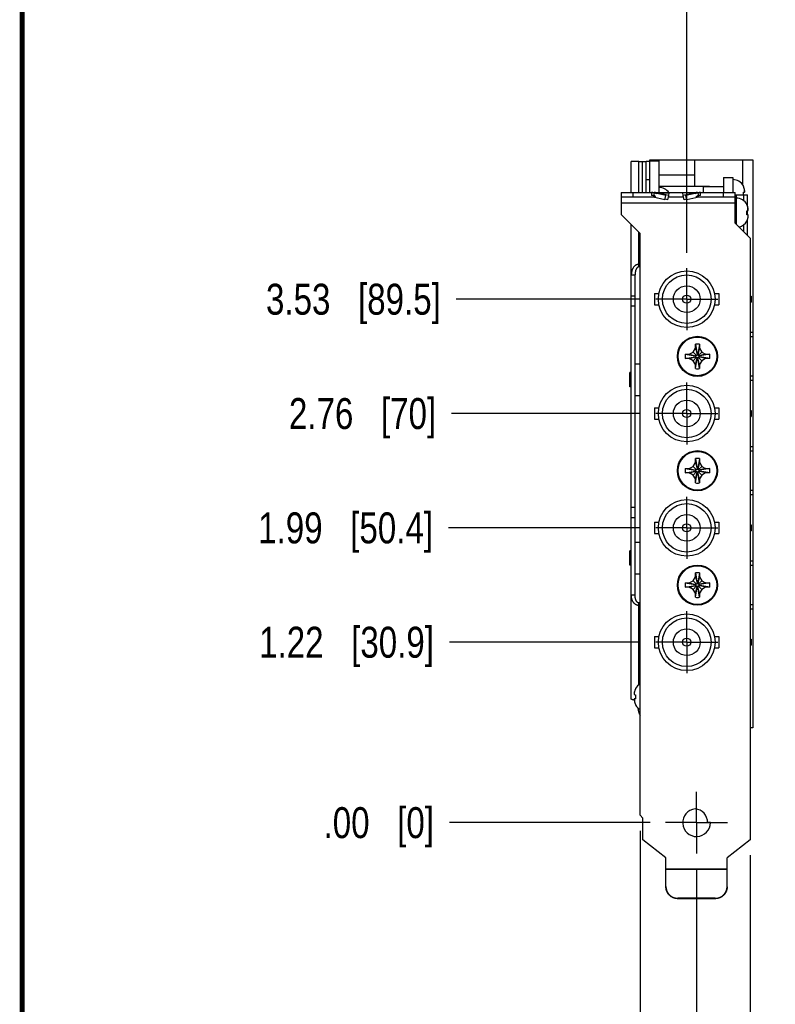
# Model space of a CAD drawing. Header units: inches. Extents: x 0.2 to 16.8, y 0.2 to 10.8.
# Tile 2 of 14: x 0.2 to 3.3, y 3.1 to 7.1. Entities that reach past the tile are written whole.
import ezdxf

# ---------------------------------------------------------------- set-up
doc = ezdxf.new("R2010")
doc.units = ezdxf.units.IN
doc.header["$LTSCALE"] = 0.935
doc.header["$MEASUREMENT"] = 0
doc.linetypes.add('CENTER', pattern=[0.6, 0.375, -0.075, 0.075, -0.075])
doc.layers.get('0').update_dxf_attribs({"linetype": 'CONTINUOUS'})
doc.layers.add('02___PRT_ALL_AXES', color=7, linetype='CONTINUOUS')
doc.layers.add('DIMENSIONS', color=7, linetype='CONTINUOUS')
doc.styles.get("Standard").update_dxf_attribs({"font": 'txt', "width": 0.8})
doc.dimstyles.new('DIMSTYLE_3', dxfattribs={"dimtxt": 0.125, "dimasz": 0.18, "dimexe": 0.18, "dimexo": 0.0625, "dimgap": 0.09, "dimtad": 0, "dimtih": 1, "dimtoh": 1, "dimlfac": 1.666667, "dimzin": 4, "dimdsep": 46, "dimtxsty": 'STANDARD', "dimblk": '_FILLED', "dimblk1": '_FILLED', "dimblk2": '_FILLED', "dimcen": 0.09, "dimadec": 0, "dimazin": 0, "dimtp": 0.01, "dimtm": 0.01, "dimtfac": 1, "dimtofl": 0, "dimtmove": 0, "dimatfit": 3, "dimldrblk": '_FILLED', "dimfxl": 1, "dimtolj": 1, "dimtzin": 4, "dimarcsym": 0})

# ---------------------------------------------------------------- blocks, each defined once
blk = doc.blocks.new('*D7')
at = {"layer": 'DIMENSIONS', "color": 2, "linetype": 'CONTINUOUS'}
blk.add_line((2.7466, 4.5736), (1.9758, 4.5736), dxfattribs=at)
at = {"layer": 'DIMENSIONS', "color": 2, "linetype": 'CONTINUOUS', "insert": (1.9133, 4.6361), "char_height": 0.125, "width": 1.125, "attachment_point": 3, "line_spacing_factor": 0.9}
blk.add_mtext('1.22{\\Ftxt.shx;\\W1.000000;\\H0.125000; }[30.9]', dxfattribs=at)
blk = doc.blocks.new('_FILLED')
at = {"color": 0, "linetype": 'BYBLOCK'}
blk.add_solid([(0, 0), (-1, 0.174), (-1, -0.174)], dxfattribs=at)
blk = doc.blocks.new('*D8')
at = {"layer": 'DIMENSIONS', "color": 2, "linetype": 'CONTINUOUS'}
blk.add_line((2.7466, 5.0356), (1.972, 5.0356), dxfattribs=at)
at = {"layer": 'DIMENSIONS', "color": 2, "linetype": 'CONTINUOUS', "insert": (1.9095, 5.0981), "char_height": 0.125, "width": 1.125, "attachment_point": 3, "line_spacing_factor": 0.9}
blk.add_mtext('1.99{\\Ftxt.shx;\\W1.000000;\\H0.125000; }[50.4]', dxfattribs=at)
blk = doc.blocks.new('*D9')
at = {"layer": 'DIMENSIONS', "color": 2, "linetype": 'CONTINUOUS'}
blk.add_line((2.7466, 5.4976), (1.9846, 5.4976), dxfattribs=at)
at = {"layer": 'DIMENSIONS', "color": 2, "linetype": 'CONTINUOUS', "insert": (1.9221, 5.5601), "char_height": 0.125, "width": 0.925, "attachment_point": 3, "line_spacing_factor": 0.9}
blk.add_mtext('2.76{\\Ftxt.shx;\\W1.000000;\\H0.125000; }[70]', dxfattribs=at)
blk = doc.blocks.new('*D10')
at = {"layer": 'DIMENSIONS', "color": 2, "linetype": 'CONTINUOUS'}
blk.add_line((2.7466, 5.9596), (2.0035, 5.9596), dxfattribs=at)
at = {"layer": 'DIMENSIONS', "color": 2, "linetype": 'CONTINUOUS', "insert": (1.941, 6.0221), "char_height": 0.125, "width": 1.125, "attachment_point": 3, "line_spacing_factor": 0.9}
blk.add_mtext('3.53{\\Ftxt.shx;\\W1.000000;\\H0.125000; }[89.5]', dxfattribs=at)
blk = doc.blocks.new('*D11')
at = {"layer": 'DIMENSIONS', "color": 2, "linetype": 'CONTINUOUS'}
blk.add_line((2.7862, 3.8446), (1.9758, 3.8446), dxfattribs=at)
at = {"layer": 'DIMENSIONS', "color": 2, "linetype": 'CONTINUOUS', "insert": (1.9133, 3.9071), "char_height": 0.125, "width": 0.725, "attachment_point": 3, "line_spacing_factor": 0.9}
blk.add_mtext('.00{\\Ftxt.shx;\\W1.000000;\\H0.125000; }[0]', dxfattribs=at)
blk = doc.blocks.new('*D12')
at = {"layer": 'DIMENSIONS', "color": 2, "linetype": 'CONTINUOUS'}
blk.add_line((3.1904, 3.7126), (3.1904, 2.8475), dxfattribs=at)
at = {"layer": 'DIMENSIONS', "color": 2, "linetype": 'CONTINUOUS', "insert": (3.1279, 2.785), "char_height": 0.125, "width": 0.925, "attachment_point": 3, "rotation": 90, "line_spacing_factor": 0.9}
blk.add_mtext('.36{\\Ftxt.shx;\\W1.000000;\\H0.125000; }[9.2]', dxfattribs=at)
blk = doc.blocks.new('*D13')
at = {"layer": 'DIMENSIONS', "color": 2, "linetype": 'CONTINUOUS'}
blk.add_line((2.9738, 3.6571), (2.9738, 2.8475), dxfattribs=at)
at = {"layer": 'DIMENSIONS', "color": 2, "linetype": 'CONTINUOUS', "insert": (2.9113, 2.785), "char_height": 0.125, "width": 0.725, "attachment_point": 3, "rotation": 90, "line_spacing_factor": 0.9}
blk.add_mtext('.00{\\Ftxt.shx;\\W1.000000;\\H0.125000; }[0]', dxfattribs=at)
blk = doc.blocks.new('*D14')
at = {"layer": 'DIMENSIONS', "color": 2, "linetype": 'CONTINUOUS'}
blk.add_line((2.7458, 3.8121), (2.7458, 2.8475), dxfattribs=at)
at = {"layer": 'DIMENSIONS', "color": 2, "linetype": 'CONTINUOUS', "insert": (2.6833, 2.785), "char_height": 0.125, "width": 1.025, "attachment_point": 3, "rotation": 90, "line_spacing_factor": 0.9}
blk.add_mtext('-.38{\\Ftxt.shx;\\W1.000000;\\H0.125000; }[9.7]', dxfattribs=at)
blk = doc.blocks.new('*D15')
at = {"layer": 'DIMENSIONS', "color": 2, "linetype": 'CONTINUOUS'}
blk.add_line((2.9342, 6.1472), (2.9342, 7.2099), dxfattribs=at)
at = {"layer": 'DIMENSIONS', "color": 2, "linetype": 'CONTINUOUS', "insert": (2.8717, 7.2724), "char_height": 0.125, "width": 1.225, "attachment_point": 1, "rotation": 90, "line_spacing_factor": 0.9}
blk.add_mtext('4X .07{\\Ftxt.shx;\\W1.000000;\\H0.125000; }[1.7]', dxfattribs=at)

msp = doc.modelspace()

# ---------------------------------------------------------------- linework, layer by layer
at = {"color": 7, "linetype": 'CONTINUOUS'}
for p, q in [((2.71037, 6.39042), (2.71037, 6.51642)), ((2.71037, 6.51642), (2.71166, 6.51642)), ((2.72536, 6.51642), (2.71045, 6.5164)), ((2.74037, 6.51642), (2.72536, 6.51642)), ((2.74037, 6.51642), (2.75537, 6.51642)), ((2.75537, 6.51642), (2.77031, 6.51644)), ((2.77037, 6.39042), (2.77037, 6.51642)), ((2.78537, 6.51642), (2.77037, 6.51642)), ((2.78537, 6.39042), (2.78537, 6.52242)), ((2.78537, 6.52242), (3.20177, 6.52242)), ((2.78537, 6.51882), (2.82257, 6.51882)), ((2.82257, 6.39042), (2.82257, 6.52242)), ((2.96597, 6.52242), (2.96597, 6.41442)), ((3.15977, 6.52242), (3.15977, 6.42226)), ((3.20177, 6.52242), (3.20177, 5.82702)), ((3.08237, 6.45162), (3.08237, 6.39042)), ((3.08237, 6.45162), (3.12017, 6.45162)), ((3.12017, 6.45162), (3.12017, 6.39042)), ((3.02657, 6.41442), (2.82257, 6.41442)), ((3.00206, 6.39042), (3.00206, 6.41335)), ((3.08237, 6.41335), (3.00206, 6.41335)), ((3.02657, 6.41442), (3.02657, 6.41335)), ((3.16287, 6.41617), (3.16287, 6.41719)), ((2.66897, 6.39042), (2.66897, 6.30162)), ((2.66897, 6.39042), (3.13037, 6.39042)), ((2.80321, 6.37242), (2.66897, 6.37242)), ((2.79181, 6.39042), (2.79181, 6.37815)), ((2.7987, 6.37242), (2.79854, 6.3717)), ((2.84636, 6.3607), (2.79854, 6.3717)), ((2.80257, 6.38909), (2.79989, 6.37754)), ((2.80321, 6.37716), (2.79989, 6.37754)), ((2.85039, 6.37809), (2.80257, 6.38909)), ((2.80321, 6.39042), (2.80321, 6.38915)), ((2.80321, 6.37716), (2.80321, 6.37242)), ((2.81397, 6.38909), (2.8134, 6.38662)), ((2.8504, 6.37811), (2.8134, 6.38662)), ((2.86179, 6.37809), (2.81397, 6.38909)), ((2.84636, 6.3607), (2.85039, 6.37809)), ((2.85039, 6.37809), (2.8504, 6.37811)), ((2.85776, 6.3607), (2.86179, 6.37809)), ((2.92085, 6.37242), (2.86048, 6.37242)), ((2.86179, 6.37809), (2.86305, 6.38909)), ((2.91954, 6.37809), (2.91828, 6.38909)), ((2.96736, 6.38909), (2.91954, 6.37809)), ((2.92357, 6.3607), (2.91954, 6.37809)), ((2.97876, 6.38909), (2.93094, 6.37809)), ((2.96793, 6.38662), (2.93094, 6.37811)), ((2.93094, 6.37809), (2.93094, 6.37811)), ((2.93497, 6.3607), (2.93094, 6.37809)), ((2.9828, 6.3717), (2.93497, 6.3607)), ((2.96736, 6.38909), (2.96793, 6.38662)), ((2.97812, 6.39042), (2.97812, 6.38915)), ((2.98144, 6.37754), (2.97812, 6.37716)), ((2.97812, 6.37716), (2.97812, 6.37242)), ((3.13037, 6.37242), (2.97812, 6.37242)), ((2.97876, 6.38909), (2.98144, 6.37754)), ((2.98263, 6.37242), (2.9828, 6.3717)), ((2.98952, 6.37815), (2.98952, 6.39042)), ((3.13037, 6.26622), (3.13037, 6.39042)), ((3.13037, 6.38142), (3.18017, 6.38142)), ((3.13457, 6.26202), (3.13457, 6.38142)), ((3.16287, 6.392), (3.16802, 6.39265)), ((3.16287, 6.38382), (3.16287, 6.392)), ((3.16287, 6.38142), (3.16287, 6.38382)), ((3.18017, 6.33418), (3.18017, 6.38142)), ((2.85776, 6.3607), (2.84693, 6.36319)), ((2.9344, 6.36319), (2.92357, 6.3607)), ((3.17727, 6.34117), (3.17727, 6.34219)), ((2.74577, 6.22482), (2.66897, 6.30162)), ((3.17727, 6.317), (3.18242, 6.31765)), ((3.17727, 6.30882), (3.17727, 6.317)), ((3.17727, 6.30064), (3.17727, 6.30882)), ((3.18242, 6.29999), (3.17727, 6.30064)), ((3.18017, 6.30027), (3.18017, 6.31736)), ((2.71037, 4.34442), (2.71037, 6.26022)), ((3.13037, 6.26622), (3.19037, 6.20622)), ((3.17727, 6.27545), (3.17727, 6.27646)), ((3.18017, 6.21642), (3.18017, 6.28345)), ((2.74577, 3.87462), (2.74577, 6.22482)), ((3.19037, 6.20622), (3.19037, 3.77508)), ((2.74577, 6.10045), (2.74037, 6.10045)), ((2.74577, 6.08984), (2.74037, 6.08984)), ((2.71037, 6.05802), (2.72537, 6.05802)), ((2.72537, 4.76442), (2.72537, 6.05802)), ((2.80397, 5.98242), (2.80397, 5.93682)), ((2.80397, 5.98242), (2.82186, 5.98242)), ((3.04647, 5.98242), (3.06437, 5.98242)), ((3.06437, 5.98242), (3.06437, 5.93682)), ((3.19037, 5.97132), (3.19397, 5.97132)), ((3.19397, 5.97132), (3.19397, 5.94792)), ((2.80397, 5.93682), (2.82186, 5.93682)), ((3.04647, 5.93682), (3.06437, 5.93682)), ((3.19037, 5.94792), (3.19397, 5.94792)), ((3.19037, 5.82702), (3.20237, 5.82702)), ((3.20237, 5.80782), (3.20237, 5.82702)), ((2.96897, 5.77771), (2.969, 5.77824)), ((2.96897, 5.76162), (2.96897, 5.77771)), ((2.969, 5.77824), (2.97582, 5.73776)), ((2.98574, 5.77824), (2.97891, 5.73776)), ((2.98574, 5.77824), (2.98577, 5.77771)), ((2.98577, 5.77771), (2.98577, 5.76162)), ((3.20237, 5.80782), (3.19037, 5.80782)), ((3.20177, 5.80782), (3.20177, 5.65002)), ((2.92774, 5.73699), (2.92828, 5.73702)), ((2.92774, 5.73699), (2.96822, 5.73016)), ((2.92828, 5.73702), (2.94437, 5.73702)), ((2.94437, 5.73702), (2.95996, 5.74602)), ((2.94437, 5.73702), (2.97131, 5.73016)), ((2.95996, 5.74602), (2.96897, 5.76162)), ((2.95996, 5.74602), (2.97417, 5.73182)), ((2.96822, 5.73016), (2.96822, 5.72708)), ((2.97131, 5.73016), (2.96822, 5.73016)), ((2.96897, 5.76162), (2.97582, 5.73468)), ((2.97417, 5.73182), (2.97131, 5.73016)), ((2.97582, 5.73468), (2.97417, 5.73182)), ((2.97582, 5.73776), (2.97582, 5.73468)), ((2.97891, 5.73776), (2.97582, 5.73776)), ((2.98577, 5.76162), (2.97891, 5.73468)), ((2.97891, 5.73468), (2.97891, 5.73776)), ((2.98056, 5.73182), (2.97891, 5.73468)), ((2.99477, 5.74602), (2.98056, 5.73182)), ((2.98343, 5.73016), (2.98056, 5.73182)), ((3.01037, 5.73702), (2.98343, 5.73016)), ((2.98651, 5.73016), (2.98343, 5.73016)), ((2.98577, 5.76162), (2.99477, 5.74602)), ((3.02699, 5.73699), (2.98651, 5.73016)), ((2.98651, 5.72708), (2.98651, 5.73016)), ((2.99477, 5.74602), (3.01037, 5.73702)), ((3.01037, 5.73702), (3.02645, 5.73702)), ((3.02645, 5.73702), (3.02699, 5.73699)), ((2.72537, 5.69802), (2.74577, 5.69802)), ((2.92774, 5.72025), (2.96822, 5.72708)), ((2.92828, 5.72022), (2.92774, 5.72025)), ((2.94437, 5.72022), (2.92828, 5.72022)), ((2.94437, 5.72022), (2.97131, 5.72708)), ((2.95996, 5.71121), (2.94437, 5.72022)), ((2.95996, 5.71121), (2.97417, 5.72542)), ((2.96897, 5.69562), (2.95996, 5.71121)), ((2.96822, 5.72708), (2.97131, 5.72708)), ((2.96897, 5.69562), (2.97582, 5.72256)), ((2.96897, 5.67953), (2.96897, 5.69562)), ((2.969, 5.67899), (2.97582, 5.71947)), ((2.97131, 5.72708), (2.97417, 5.72542)), ((2.97417, 5.72542), (2.97582, 5.72256)), ((2.97582, 5.72256), (2.97582, 5.71947)), ((2.97582, 5.71947), (2.97891, 5.71947)), ((2.97891, 5.72256), (2.98056, 5.72542)), ((2.97891, 5.71947), (2.97891, 5.72256)), ((2.98577, 5.69562), (2.97891, 5.72256)), ((2.98574, 5.67899), (2.97891, 5.71947)), ((2.98056, 5.72542), (2.98343, 5.72708)), ((2.99477, 5.71121), (2.98056, 5.72542)), ((2.98343, 5.72708), (2.98651, 5.72708)), ((3.01037, 5.72022), (2.98343, 5.72708)), ((2.99477, 5.71121), (2.98577, 5.69562)), ((2.98577, 5.69562), (2.98577, 5.67953)), ((3.02699, 5.72025), (2.98651, 5.72708)), ((3.01037, 5.72022), (2.99477, 5.71121)), ((3.02645, 5.72022), (3.01037, 5.72022)), ((3.02699, 5.72025), (3.02645, 5.72022)), ((2.70446, 5.60489), (2.70446, 5.66395)), ((2.71037, 5.66395), (2.70446, 5.66395)), ((2.969, 5.67899), (2.96897, 5.67953)), ((2.98577, 5.67953), (2.98574, 5.67899)), ((3.19037, 5.65002), (3.20237, 5.65002)), ((3.20237, 5.63082), (3.20237, 5.65002)), ((3.20237, 5.63082), (3.19037, 5.63082)), ((3.20177, 5.63082), (3.20177, 5.36502)), ((2.71037, 5.60489), (2.70446, 5.60489)), ((2.72537, 5.57082), (2.74577, 5.57082)), ((2.80397, 5.52042), (2.80397, 5.47482)), ((2.80397, 5.52042), (2.82186, 5.52042)), ((3.04647, 5.52042), (3.06437, 5.52042)), ((3.06437, 5.52042), (3.06437, 5.47482)), ((3.19037, 5.50932), (3.19397, 5.50932)), ((3.19397, 5.50932), (3.19397, 5.48592)), ((2.80397, 5.47482), (2.82186, 5.47482)), ((3.04647, 5.47482), (3.06437, 5.47482)), ((3.19037, 5.48592), (3.19397, 5.48592)), ((3.19037, 5.36502), (3.20237, 5.36502)), ((3.20237, 5.34582), (3.19037, 5.34582)), ((3.20177, 5.34582), (3.20177, 5.18802)), ((3.20237, 5.34582), (3.20237, 5.36502)), ((2.95996, 5.28402), (2.96897, 5.29962)), ((2.96897, 5.31571), (2.969, 5.31624)), ((2.96897, 5.29962), (2.96897, 5.31571)), ((2.96897, 5.29962), (2.97582, 5.27268)), ((2.969, 5.31624), (2.97582, 5.27576)), ((2.98574, 5.31624), (2.97891, 5.27576)), ((2.98577, 5.29962), (2.97891, 5.27268)), ((2.98574, 5.31624), (2.98577, 5.31571)), ((2.98577, 5.31571), (2.98577, 5.29962)), ((2.98577, 5.29962), (2.99477, 5.28402)), ((2.92774, 5.27499), (2.92828, 5.27502)), ((2.92774, 5.27499), (2.96822, 5.26816)), ((2.92774, 5.25825), (2.96822, 5.26508)), ((2.92828, 5.25822), (2.92774, 5.25825)), ((2.92828, 5.27502), (2.94437, 5.27502)), ((2.94437, 5.25822), (2.92828, 5.25822)), ((2.94437, 5.27502), (2.95996, 5.28402)), ((2.94437, 5.27502), (2.97131, 5.26816)), ((2.94437, 5.25822), (2.97131, 5.26508)), ((2.95996, 5.24921), (2.94437, 5.25822)), ((2.95996, 5.28402), (2.97417, 5.26982)), ((2.95996, 5.24921), (2.97417, 5.26342)), ((2.96822, 5.26816), (2.96822, 5.26508)), ((2.97131, 5.26816), (2.96822, 5.26816)), ((2.96822, 5.26508), (2.97131, 5.26508)), ((2.96897, 5.23362), (2.97582, 5.26056)), ((2.969, 5.21699), (2.97582, 5.25747)), ((2.97417, 5.26982), (2.97131, 5.26816)), ((2.97131, 5.26508), (2.97417, 5.26342)), ((2.97582, 5.27268), (2.97417, 5.26982)), ((2.97417, 5.26342), (2.97582, 5.26056)), ((2.97582, 5.27576), (2.97582, 5.27268)), ((2.97891, 5.27576), (2.97582, 5.27576)), ((2.97582, 5.26056), (2.97582, 5.25747)), ((2.97582, 5.25747), (2.97891, 5.25747)), ((2.97891, 5.27268), (2.97891, 5.27576)), ((2.98056, 5.26982), (2.97891, 5.27268)), ((2.97891, 5.26056), (2.98056, 5.26342)), ((2.97891, 5.25747), (2.97891, 5.26056)), ((2.98577, 5.23362), (2.97891, 5.26056)), ((2.98574, 5.21699), (2.97891, 5.25747)), ((2.99477, 5.28402), (2.98056, 5.26982)), ((2.98343, 5.26816), (2.98056, 5.26982)), ((2.98056, 5.26342), (2.98343, 5.26508)), ((2.99477, 5.24921), (2.98056, 5.26342)), ((3.01037, 5.27502), (2.98343, 5.26816)), ((2.98651, 5.26816), (2.98343, 5.26816)), ((2.98343, 5.26508), (2.98651, 5.26508)), ((3.01037, 5.25822), (2.98343, 5.26508)), ((3.02699, 5.27499), (2.98651, 5.26816)), ((2.98651, 5.26508), (2.98651, 5.26816)), ((3.02699, 5.25825), (2.98651, 5.26508)), ((2.99477, 5.28402), (3.01037, 5.27502)), ((3.01037, 5.25822), (2.99477, 5.24921)), ((3.01037, 5.27502), (3.02645, 5.27502)), ((3.02645, 5.25822), (3.01037, 5.25822)), ((3.02645, 5.27502), (3.02699, 5.27499)), ((3.02699, 5.25825), (3.02645, 5.25822)), ((2.96897, 5.23362), (2.95996, 5.24921)), ((2.96897, 5.21753), (2.96897, 5.23362)), ((2.969, 5.21699), (2.96897, 5.21753)), ((2.98577, 5.21753), (2.98574, 5.21699)), ((2.99477, 5.24921), (2.98577, 5.23362)), ((2.98577, 5.23362), (2.98577, 5.21753)), ((3.19037, 5.18802), (3.20237, 5.18802)), ((3.20237, 5.16882), (3.20237, 5.18802)), ((3.20237, 5.16882), (3.19037, 5.16882)), ((3.20177, 5.16882), (3.20177, 4.90302)), ((2.80397, 5.05842), (2.80397, 5.01282)), ((2.80397, 5.05842), (2.82186, 5.05842)), ((3.04647, 5.05842), (3.06437, 5.05842)), ((3.06437, 5.05842), (3.06437, 5.01282)), ((2.80397, 5.01282), (2.82186, 5.01282)), ((3.04647, 5.01282), (3.06437, 5.01282)), ((3.19037, 5.04732), (3.19397, 5.04732)), ((3.19037, 5.02392), (3.19397, 5.02392)), ((3.19397, 5.04732), (3.19397, 5.02392)), ((2.72537, 4.97742), (2.74577, 4.97742)), ((2.70446, 4.88429), (2.70446, 4.94335)), ((2.71037, 4.94335), (2.70446, 4.94335)), ((3.19037, 4.90302), (3.20237, 4.90302)), ((3.20237, 4.88382), (3.20237, 4.90302)), ((2.71037, 4.88429), (2.70446, 4.88429)), ((2.96897, 4.85371), (2.969, 4.85424)), ((2.96897, 4.83762), (2.96897, 4.85371)), ((2.969, 4.85424), (2.97582, 4.81376)), ((2.98574, 4.85424), (2.97891, 4.81376)), ((2.98574, 4.85424), (2.98577, 4.85371)), ((2.98577, 4.85371), (2.98577, 4.83762)), ((3.20237, 4.88382), (3.19037, 4.88382)), ((3.20177, 4.88382), (3.20177, 4.72602)), ((2.72537, 4.85022), (2.74577, 4.85022)), ((2.94437, 4.81302), (2.95996, 4.82202)), ((2.95996, 4.82202), (2.96897, 4.83762)), ((2.95996, 4.82202), (2.97417, 4.80782)), ((2.96897, 4.83762), (2.97582, 4.81068)), ((2.98577, 4.83762), (2.97891, 4.81068)), ((2.99477, 4.82202), (2.98056, 4.80782)), ((2.98577, 4.83762), (2.99477, 4.82202)), ((2.99477, 4.82202), (3.01037, 4.81302)), ((2.92774, 4.81299), (2.92828, 4.81302)), ((2.92774, 4.81299), (2.96822, 4.80616)), ((2.92774, 4.79625), (2.96822, 4.80308)), ((2.92828, 4.79622), (2.92774, 4.79625)), ((2.92828, 4.81302), (2.94437, 4.81302)), ((2.94437, 4.79622), (2.92828, 4.79622)), ((2.94437, 4.81302), (2.97131, 4.80616)), ((2.94437, 4.79622), (2.97131, 4.80308)), ((2.95996, 4.78721), (2.94437, 4.79622)), ((2.95996, 4.78721), (2.97417, 4.80142)), ((2.96897, 4.77162), (2.95996, 4.78721)), ((2.97131, 4.80616), (2.96822, 4.80616)), ((2.96822, 4.80616), (2.96822, 4.80308)), ((2.96822, 4.80308), (2.97131, 4.80308)), ((2.96897, 4.77162), (2.97582, 4.79856)), ((2.969, 4.75499), (2.97582, 4.79547)), ((2.97417, 4.80782), (2.97131, 4.80616)), ((2.97131, 4.80308), (2.97417, 4.80142)), ((2.97582, 4.81068), (2.97417, 4.80782)), ((2.97417, 4.80142), (2.97582, 4.79856)), ((2.97891, 4.81376), (2.97582, 4.81376)), ((2.97582, 4.81376), (2.97582, 4.81068)), ((2.97582, 4.79856), (2.97582, 4.79547)), ((2.97582, 4.79547), (2.97891, 4.79547)), ((2.97891, 4.81068), (2.97891, 4.81376)), ((2.98056, 4.80782), (2.97891, 4.81068)), ((2.97891, 4.79856), (2.98056, 4.80142)), ((2.98577, 4.77162), (2.97891, 4.79856)), ((2.97891, 4.79547), (2.97891, 4.79856)), ((2.98574, 4.75499), (2.97891, 4.79547)), ((2.98343, 4.80616), (2.98056, 4.80782)), ((2.98056, 4.80142), (2.98343, 4.80308)), ((2.99477, 4.78721), (2.98056, 4.80142)), ((3.01037, 4.81302), (2.98343, 4.80616)), ((2.98651, 4.80616), (2.98343, 4.80616)), ((2.98343, 4.80308), (2.98651, 4.80308)), ((3.01037, 4.79622), (2.98343, 4.80308)), ((2.99477, 4.78721), (2.98577, 4.77162)), ((3.02699, 4.81299), (2.98651, 4.80616)), ((2.98651, 4.80308), (2.98651, 4.80616)), ((3.02699, 4.79625), (2.98651, 4.80308)), ((3.01037, 4.79622), (2.99477, 4.78721)), ((3.01037, 4.81302), (3.02645, 4.81302)), ((3.02645, 4.79622), (3.01037, 4.79622)), ((3.02645, 4.81302), (3.02699, 4.81299)), ((3.02699, 4.79625), (3.02645, 4.79622)), ((2.71037, 4.76442), (2.72537, 4.76442)), ((2.96897, 4.75553), (2.96897, 4.77162)), ((2.969, 4.75499), (2.96897, 4.75553)), ((2.98577, 4.75553), (2.98574, 4.75499)), ((2.98577, 4.77162), (2.98577, 4.75553)), ((2.74577, 4.7326), (2.74037, 4.7326)), ((2.74577, 4.72199), (2.74037, 4.72199)), ((3.19037, 4.72602), (3.20237, 4.72602)), ((3.20237, 4.70682), (3.19037, 4.70682)), ((3.20177, 4.70682), (3.20177, 4.22742)), ((3.20237, 4.70682), (3.20237, 4.72602)), ((2.80397, 4.59642), (2.82186, 4.59642)), ((2.80397, 4.59642), (2.80397, 4.55082)), ((3.04647, 4.59642), (3.06437, 4.59642)), ((3.06437, 4.59642), (3.06437, 4.55082)), ((3.19037, 4.58532), (3.19397, 4.58532)), ((3.19397, 4.58532), (3.19397, 4.56192)), ((2.80397, 4.55082), (2.82186, 4.55082)), ((3.04647, 4.55082), (3.06437, 4.55082)), ((3.19037, 4.56192), (3.19397, 4.56192)), ((2.72766, 4.38679), (2.72766, 4.38577)), ((2.72251, 4.36225), (2.72766, 4.3616)), ((2.72766, 4.34524), (2.72251, 4.34459)), ((2.72766, 4.3616), (2.72766, 4.35342)), ((2.72766, 4.35342), (2.72766, 4.34524)), ((2.72766, 4.32106), (2.72766, 4.32005)), ((2.74266, 4.28506), (2.74266, 4.28405)), ((3.20177, 4.22742), (3.19037, 4.22742)), ((2.74577, 3.87462), (2.75717, 3.86322)), ((2.75717, 3.77508), (2.75717, 3.86322)), ((3.02987, 3.84462), (3.01847, 3.84462)), ((2.85017, 3.70242), (2.75717, 3.77508)), ((3.19037, 3.77508), (3.09737, 3.70242)), ((2.85017, 3.58522), (2.85017, 3.70242)), ((3.09737, 3.58522), (3.09737, 3.70242)), ((3.04937, 3.53897), (2.89817, 3.53897)), ((3.04937, 3.5374), (2.89817, 3.5374))]:
    msp.add_line(p, q, dxfattribs=at)
at = {"color": 9, "linetype": 'CONTINUOUS'}
for p, q in [((2.74037, 6.39042), (2.74037, 6.51642)), ((2.75537, 6.39042), (2.75537, 6.51642)), ((2.82257, 6.46242), (2.96597, 6.46242)), ((2.78537, 6.44142), (2.77037, 6.44142)), ((2.71697, 6.39042), (2.71697, 6.37242)), ((2.80257, 6.38909), (2.80345, 6.38909)), ((2.81397, 6.38909), (2.86305, 6.38909)), ((2.96736, 6.38909), (2.91828, 6.38909)), ((2.97876, 6.38909), (2.97789, 6.38909)), ((3.08237, 6.37242), (3.08237, 6.39042)), ((3.16517, 6.35695), (3.16517, 6.38142)), ((3.16719, 6.39254), (3.16719, 6.40394)), ((2.66897, 6.34842), (3.13037, 6.34842)), ((3.18159, 6.31754), (3.18159, 6.32894)), ((3.13457, 6.30342), (3.13037, 6.30342)), ((3.18017, 6.30342), (3.17727, 6.30342)), ((3.18159, 6.30009), (3.18159, 6.2887)), ((3.16517, 6.23142), (3.16517, 6.26069)), ((2.74037, 6.08984), (2.74037, 6.23022)), ((2.71037, 5.97277), (2.72537, 5.97277)), ((2.71037, 5.93336), (2.72537, 5.93336)), ((2.71037, 5.11893), (2.72537, 5.11893)), ((2.71037, 5.07761), (2.72537, 5.07761)), ((2.74037, 4.40204), (2.74037, 4.7326)), ((2.72334, 4.36214), (2.72334, 4.37354)), ((2.72334, 4.34469), (2.72334, 4.3333)), ((2.73834, 4.3065), (2.73834, 4.2973)), ((2.85017, 3.65802), (3.09737, 3.65802)), ((2.85017, 3.65619), (3.09737, 3.65619)), ((2.89817, 3.53897), (2.89817, 3.5374)), ((3.04937, 3.53897), (3.04937, 3.5374))]:
    msp.add_line(p, q, dxfattribs=at)
at = {"color": 7, "linetype": 'CONTINUOUS', "const_width": 0.02}
msp.add_lwpolyline([(0.25, 10.75859), (0.25, 0.25859)], dxfattribs=at)
at = {"color": 7, "linetype": 'CONTINUOUS'}
for centre, radius in [((2.93417, 5.95962), 0.1146), ((2.93417, 5.95962), 0.0981), ((2.93417, 5.95962), 0.054), ((2.93417, 5.95962), 0.0165), ((2.97737, 5.72862), 0.081), ((2.93417, 5.49762), 0.1146), ((2.93417, 5.49762), 0.0981), ((2.93417, 5.49762), 0.054), ((2.93417, 5.49762), 0.0165), ((2.97737, 5.26662), 0.081), ((2.93417, 5.03562), 0.1146), ((2.93417, 5.03562), 0.0981), ((2.93417, 5.03562), 0.054), ((2.93417, 5.03562), 0.0165), ((2.97737, 4.80462), 0.081), ((2.93417, 4.57362), 0.1146), ((2.93417, 4.57362), 0.0981), ((2.93417, 4.57362), 0.054), ((2.93417, 4.57362), 0.0165)]:
    msp.add_circle(centre, radius, dxfattribs=at)
at = {"color": 9, "linetype": 'CONTINUOUS'}
for centre in [(2.97737, 5.72862), (2.97737, 5.26662), (2.97737, 4.80462)]:
    msp.add_circle(centre, 0.07821, dxfattribs=at)
at = {"color": 7, "linetype": 'CONTINUOUS'}
for centre, radius, start, end in [((2.82257, 6.36273), 0.04835, 34.94666, 90), ((3.12017, 6.39453), 0.04835, 27.95497, 90), ((2.7918, 6.34611), 0.04431, 75.93164, 89.98715), ((2.79181, 6.32467), 0.05348, 81.31267, 90.00348), ((2.79181, 6.34042), 0.032, 77.8604, 89.99542), ((2.8032, 6.34611), 0.04431, 75.93164, 89.98715), ((2.79245, 6.34515), 0.04529, 75.95585, 76.2646), ((2.80321, 6.34044), 0.03198, 80.5708, 89.99804), ((3.60861, 9.61433), 3.32422, 255.98292, 256.15964), ((2.97813, 6.34611), 0.04431, 90.01285, 104.06836), ((2.17272, 9.61433), 3.32422, 283.84036, 284.01708), ((2.97812, 6.34044), 0.03198, 90.00195, 99.42921), ((2.98888, 6.34515), 0.04529, 103.7354, 104.04415), ((2.98953, 6.34611), 0.04431, 90.01285, 104.06836), ((2.98952, 6.32467), 0.05348, 89.99652, 98.68733), ((2.98953, 6.34042), 0.032, 90.00456, 102.13962), ((3.13457, 6.31953), 0.04835, 27.95496, 90), ((3.07422, 6.38383), 0.09512, 9.56805, 12.2049), ((3.09814, 6.39163), 0.07033, 2.93187, 6.53778), ((3.14363, 6.39742), 0.02486, 348.93533, 354.94381), ((3.08862, 6.30883), 0.09512, 9.56805, 12.2049), ((3.08863, 6.30881), 0.09511, 347.79501, 350.43204), ((3.11254, 6.31663), 0.07033, 2.93187, 6.53778), ((3.15803, 6.32242), 0.02486, 348.93533, 354.94381), ((3.15803, 6.29522), 0.02486, 5.05619, 11.06467), ((3.11258, 6.301), 0.07029, 353.46117, 357.06919), ((3.13457, 6.29811), 0.04835, 283.13575, 332.04504), ((2.97736, 5.57803), 0.20038, 89.9982, 92.39227), ((2.97737, 5.57803), 0.20038, 87.60773, 90.0018), ((3.12825, 5.72862), 0.20069, 177.60953, 182.39047), ((2.82648, 5.72862), 0.20069, 357.60953, 2.39047), ((2.97736, 5.8792), 0.20038, 267.60773, 270.0018), ((2.97737, 5.8792), 0.20038, 269.9982, 272.39227), ((2.97736, 5.11603), 0.20038, 89.9982, 92.39227), ((2.97737, 5.11603), 0.20038, 87.60773, 90.0018), ((3.12825, 5.26662), 0.20069, 177.60953, 182.39047), ((2.82648, 5.26662), 0.20069, 357.60953, 2.39047), ((2.97736, 5.4172), 0.20038, 267.60773, 270.0018), ((2.97737, 5.4172), 0.20038, 269.9982, 272.39227), ((2.97736, 4.65403), 0.20038, 89.9982, 92.39227), ((2.97737, 4.65403), 0.20038, 87.60773, 90.0018), ((3.12825, 4.80462), 0.20069, 177.60953, 182.39047), ((2.82648, 4.80462), 0.20069, 357.60953, 2.39047), ((2.97736, 4.9552), 0.20038, 267.60773, 270.0018), ((2.97737, 4.9552), 0.20038, 269.9982, 272.39227), ((2.77037, 4.36413), 0.04835, 120.5887, 152.04503), ((2.79235, 4.36123), 0.07029, 173.46117, 177.06919), ((2.74691, 4.36702), 0.02486, 185.05619, 191.06467), ((2.74691, 4.33982), 0.02486, 168.93533, 174.94381), ((2.79239, 4.34561), 0.07033, 182.93187, 186.53778), ((2.8163, 4.35343), 0.09511, 167.79501, 170.43204), ((2.81631, 4.35341), 0.09512, 189.56805, 192.2049), ((2.77037, 4.34271), 0.04835, 207.95497, 239.4113), ((2.76167, 4.30385), 0.02461, 171.62267, 174.95865), ((2.80739, 4.30961), 0.07033, 182.93187, 186.53778), ((2.83131, 4.31741), 0.09512, 189.56805, 192.2049), ((2.78537, 4.30671), 0.04835, 207.95497, 215.00069), ((2.97377, 3.84462), 0.0561, 95.83156, 360), ((2.96237, 3.84462), 0.0561, 0, 84.16844), ((3.04973, 3.58679), 0.04764, 358.15642, 359.99993)]:
    msp.add_arc(centre, radius, start, end, dxfattribs=at)
for centre, major_axis, start_param, end_param in [((2.79181, 6.35142), (-0.04503, 0), -1.826727, -1.5707963), ((2.98952, 6.35142), (0.04503, 0), 1.5707963, 1.826727)]:
    msp.add_ellipse(centre, major_axis=major_axis, ratio=0.8660254, start_param=start_param, end_param=end_param, dxfattribs=at)
for points, knots in [([(2.71045, 6.5164), (2.71045, 6.5164), (2.71043, 6.5164), (2.71042, 6.5164), (2.7104, 6.5164), (2.71039, 6.5164), (2.71038, 6.51641), (2.71037, 6.51641), (2.71037, 6.51641), (2.71037, 6.51641), (2.71037, 6.51642), (2.71037, 6.51642), (2.71037, 6.51642)], [0, 0, 0, 0, 0.2201606, 0.4111303, 0.5732491, 0.7070347, 0.8133671, 0.8939554, 0.925756, 0.9529696, 0.9770392, 1, 1, 1, 1]), ([(2.77031, 6.51644), (2.77031, 6.51644), (2.77032, 6.51643), (2.77033, 6.51643), (2.77034, 6.51643), (2.77035, 6.51643), (2.77036, 6.51643), (2.77036, 6.51643), (2.77037, 6.51642), (2.77037, 6.51642), (2.77037, 6.51642)], [0, 0, 0, 0, 0.2166592, 0.4046513, 0.5644362, 0.6967133, 0.8026607, 0.8845017, 0.9469508, 1, 1, 1, 1]), ([(3.16719, 6.40394), (3.16696, 6.405), (3.16644, 6.4071), (3.16546, 6.41021), (3.16428, 6.41324), (3.16336, 6.41521), (3.16287, 6.41617)], [0, 0, 0, 0, 0.2501108, 0.5001573, 0.7501255, 1, 1, 1, 1]), ([(2.80845, 6.37199), (2.80843, 6.37215), (2.8084, 6.37248), (2.80831, 6.37298), (2.80819, 6.37346), (2.80805, 6.37385), (2.80792, 6.37416), (2.8078, 6.37438), (2.80768, 6.3746), (2.80753, 6.3748), (2.80738, 6.375), (2.80716, 6.37525), (2.80686, 6.37554), (2.80646, 6.37585), (2.80603, 6.37611), (2.80559, 6.37635), (2.80513, 6.37655), (2.80466, 6.37673), (2.80418, 6.37689), (2.8037, 6.37703), (2.80337, 6.37712), (2.80321, 6.37716)], [0, 0, 0, 0, 0.0622154, 0.124443, 0.1866897, 0.2489647, 0.280129, 0.3113067, 0.3424992, 0.3737077, 0.4049327, 0.4361741, 0.4986788, 0.5612437, 0.6238563, 0.6865043, 0.7491772, 0.8118678, 0.8745706, 0.9372827, 1, 1, 1, 1]), ([(2.86305, 6.38909), (2.86295, 6.3892), (2.86274, 6.3894), (2.86242, 6.38967), (2.86209, 6.3899), (2.86175, 6.39009), (2.86141, 6.39024), (2.86106, 6.39034), (2.86072, 6.3904), (2.86048, 6.39042), (2.86037, 6.39042)], [0, 0, 0, 0, 0.143514, 0.280119, 0.410483, 0.535387, 0.6557282, 0.7725196, 0.8868781, 1, 1, 1, 1]), ([(2.91828, 6.38909), (2.91839, 6.3892), (2.91859, 6.3894), (2.91891, 6.38967), (2.91924, 6.3899), (2.91958, 6.39009), (2.91992, 6.39024), (2.92027, 6.39034), (2.92062, 6.3904), (2.92085, 6.39042), (2.92097, 6.39042)], [0, 0, 0, 0, 0.1435127, 0.2801193, 0.4104832, 0.5353869, 0.6557281, 0.7725193, 0.886879, 1, 1, 1, 1]), ([(2.97289, 6.37199), (2.9729, 6.37215), (2.97293, 6.37248), (2.97302, 6.37298), (2.97314, 6.37346), (2.97328, 6.37385), (2.97341, 6.37416), (2.97353, 6.37438), (2.97366, 6.3746), (2.9738, 6.3748), (2.97395, 6.375), (2.97417, 6.37525), (2.97448, 6.37554), (2.97488, 6.37585), (2.9753, 6.37611), (2.97575, 6.37635), (2.97621, 6.37655), (2.97668, 6.37673), (2.97715, 6.37689), (2.97764, 6.37703), (2.97796, 6.37712), (2.97812, 6.37716)], [0, 0, 0, 0, 0.0622154, 0.124443, 0.1866897, 0.2489647, 0.280129, 0.3113067, 0.3424992, 0.3737077, 0.4049327, 0.4361741, 0.4986788, 0.5612437, 0.6238563, 0.6865043, 0.7491772, 0.8118678, 0.8745706, 0.9372827, 1, 1, 1, 1]), ([(3.18159, 6.32894), (3.18136, 6.33), (3.18084, 6.3321), (3.17986, 6.33521), (3.17868, 6.33824), (3.17776, 6.34021), (3.17727, 6.34117)], [0, 0, 0, 0, 0.2501096, 0.500156, 0.7501246, 1, 1, 1, 1]), ([(3.17727, 6.27646), (3.17776, 6.27743), (3.17868, 6.2794), (3.17986, 6.28243), (3.18084, 6.28553), (3.18136, 6.28764), (3.18159, 6.2887)], [0, 0, 0, 0, 0.2498759, 0.4998447, 0.7498914, 1, 1, 1, 1]), ([(2.74037, 6.10045), (2.74007, 6.10045), (2.73947, 6.10044), (2.73858, 6.10038), (2.73769, 6.10029), (2.7365, 6.10011), (2.73504, 6.0998), (2.73361, 6.09937), (2.73249, 6.09896), (2.73139, 6.09851), (2.73004, 6.09787), (2.72847, 6.09699), (2.72698, 6.09601), (2.72555, 6.09493), (2.72418, 6.09377), (2.72289, 6.09253), (2.72126, 6.09078), (2.71939, 6.08845), (2.71742, 6.08545), (2.71571, 6.0823), (2.7145, 6.07958), (2.71365, 6.07734), (2.71288, 6.07508), (2.71222, 6.07279), (2.71168, 6.07046), (2.71132, 6.06871), (2.71103, 6.06694), (2.7107, 6.06457), (2.71044, 6.0616), (2.71037, 6.05921), (2.71037, 6.05802)], [0, 0, 0, 0, 0.0156268, 0.0312536, 0.0468804, 0.0625073, 0.0937546, 0.1250025, 0.1406295, 0.1562566, 0.1875056, 0.2187552, 0.2500054, 0.2812561, 0.3125072, 0.3437589, 0.3750109, 0.4374971, 0.4999876, 0.5624812, 0.6249772, 0.6562309, 0.6874847, 0.7499839, 0.7812378, 0.8124916, 0.8437454, 0.8749992, 0.9375, 1, 1, 1, 1]), ([(2.74037, 6.08984), (2.74016, 6.08984), (2.73975, 6.08982), (2.73914, 6.08975), (2.73853, 6.08961), (2.73795, 6.08943), (2.73737, 6.08921), (2.73664, 6.08886), (2.73577, 6.08833), (2.73481, 6.0876), (2.73392, 6.08678), (2.73311, 6.08589), (2.73237, 6.08496), (2.73168, 6.08398), (2.73105, 6.08297), (2.73046, 6.08194), (2.72993, 6.08088), (2.72943, 6.07981), (2.72897, 6.07872), (2.72854, 6.07762), (2.72802, 6.07614), (2.72745, 6.07426), (2.72687, 6.07199), (2.7264, 6.06968), (2.72601, 6.06737), (2.72572, 6.06504), (2.72551, 6.0627), (2.72539, 6.06036), (2.72537, 6.0588), (2.72537, 6.05802)], [0, 0, 0, 0, 0.016263, 0.0325131, 0.0487363, 0.0649228, 0.0810669, 0.0971661, 0.1292156, 0.1610973, 0.1928266, 0.2244213, 0.2559023, 0.2872911, 0.318604, 0.349853, 0.3810472, 0.412194, 0.4432996, 0.4743691, 0.5054064, 0.5673926, 0.6292942, 0.6911484, 0.752989, 0.814832, 0.876643, 0.9383776, 1, 1, 1, 1]), ([(2.74037, 4.72199), (2.74007, 4.72199), (2.73947, 4.722), (2.73858, 4.72206), (2.73769, 4.72215), (2.7365, 4.72233), (2.73504, 4.72264), (2.73361, 4.72307), (2.73249, 4.72347), (2.73139, 4.72393), (2.73004, 4.72456), (2.72847, 4.72544), (2.72698, 4.72643), (2.72555, 4.72751), (2.72418, 4.72867), (2.72289, 4.72991), (2.72126, 4.73165), (2.71939, 4.73399), (2.71742, 4.73698), (2.71571, 4.74013), (2.7145, 4.74286), (2.71365, 4.74509), (2.71288, 4.74735), (2.71222, 4.74965), (2.71168, 4.75198), (2.71132, 4.75373), (2.71103, 4.7555), (2.7107, 4.75786), (2.71044, 4.76084), (2.71037, 4.76323), (2.71037, 4.76442)], [0, 0, 0, 0, 0.0156268, 0.0312536, 0.0468804, 0.0625073, 0.0937546, 0.1250025, 0.1406295, 0.1562566, 0.1875056, 0.2187552, 0.2500054, 0.2812561, 0.3125072, 0.3437589, 0.3750109, 0.4374971, 0.4999876, 0.5624812, 0.6249772, 0.6562309, 0.6874847, 0.7499839, 0.7812378, 0.8124916, 0.8437454, 0.8749992, 0.9375, 1, 1, 1, 1]), ([(2.74037, 4.7326), (2.74016, 4.7326), (2.73975, 4.73261), (2.73914, 4.73269), (2.73853, 4.73282), (2.73795, 4.73301), (2.73737, 4.73323), (2.73664, 4.73358), (2.73577, 4.7341), (2.73481, 4.73484), (2.73392, 4.73566), (2.73311, 4.73655), (2.73237, 4.73748), (2.73168, 4.73846), (2.73105, 4.73947), (2.73046, 4.7405), (2.72993, 4.74155), (2.72943, 4.74263), (2.72897, 4.74372), (2.72854, 4.74482), (2.72802, 4.7463), (2.72745, 4.74817), (2.72687, 4.75045), (2.7264, 4.75275), (2.72601, 4.75507), (2.72572, 4.7574), (2.72551, 4.75974), (2.72539, 4.76208), (2.72537, 4.76364), (2.72537, 4.76442)], [0, 0, 0, 0, 0.016263, 0.0325131, 0.0487363, 0.0649229, 0.081067, 0.0971662, 0.1292156, 0.1610974, 0.1928266, 0.2244214, 0.2559024, 0.2872912, 0.318604, 0.349853, 0.3810472, 0.412194, 0.4432996, 0.4743691, 0.5054065, 0.5673926, 0.6292943, 0.6911484, 0.7529888, 0.8148318, 0.8766429, 0.9383775, 1, 1, 1, 1]), ([(2.72766, 4.38577), (2.72717, 4.38481), (2.72626, 4.38284), (2.72508, 4.37981), (2.72409, 4.3767), (2.72357, 4.3746), (2.72334, 4.37354)], [0, 0, 0, 0, 0.2498736, 0.4998412, 0.7498882, 1, 1, 1, 1]), ([(2.72224, 4.34041), (2.7218, 4.34039), (2.72092, 4.34036), (2.71964, 4.34037), (2.71843, 4.34044), (2.71729, 4.34054), (2.71622, 4.3407), (2.71524, 4.3409), (2.71447, 4.3411), (2.7139, 4.34128), (2.71351, 4.34142), (2.71313, 4.34157), (2.71278, 4.34172), (2.71245, 4.34189), (2.71215, 4.34206), (2.71186, 4.34223), (2.71161, 4.34241), (2.71137, 4.3426), (2.71116, 4.34279), (2.71097, 4.34298), (2.71081, 4.34318), (2.71068, 4.34338), (2.71056, 4.34359), (2.71048, 4.34379), (2.71041, 4.344), (2.71037, 4.34421), (2.71037, 4.34435), (2.71037, 4.34442)], [0, 0, 0, 0, 0.1001799, 0.195493, 0.2857973, 0.3709733, 0.4509186, 0.5255501, 0.5948107, 0.627423, 0.6586879, 0.68861, 0.7171979, 0.7444647, 0.7704287, 0.7951148, 0.818555, 0.8407904, 0.8618723, 0.8818643, 0.900844, 0.9189052, 0.9361598, 0.9527385, 0.968791, 0.9844848, 1, 1, 1, 1]), ([(2.72334, 4.3333), (2.72357, 4.33224), (2.72409, 4.33013), (2.72508, 4.32703), (2.72626, 4.324), (2.72717, 4.32203), (2.72766, 4.32106)], [0, 0, 0, 0, 0.2501116, 0.5001583, 0.7501261, 1, 1, 1, 1]), ([(2.73834, 4.2973), (2.73857, 4.29624), (2.73909, 4.29413), (2.74008, 4.29103), (2.74126, 4.288), (2.74217, 4.28603), (2.74266, 4.28506)], [0, 0, 0, 0, 0.2501116, 0.5001583, 0.7501261, 1, 1, 1, 1]), ([(2.85017, 3.58679), (2.85017, 3.586), (2.8502, 3.58444), (2.85038, 3.5821), (2.85067, 3.57977), (2.85107, 3.57745), (2.85159, 3.57516), (2.85221, 3.5729), (2.85295, 3.57067), (2.8538, 3.56848), (2.85476, 3.56633), (2.85582, 3.56424), (2.85698, 3.56219), (2.85824, 3.56021), (2.8596, 3.55829), (2.86105, 3.55644), (2.86259, 3.55466), (2.86421, 3.55296), (2.86592, 3.55134), (2.8677, 3.54981), (2.86956, 3.54836), (2.87149, 3.54701), (2.87348, 3.54576), (2.87553, 3.5446), (2.87764, 3.54354), (2.87979, 3.54259), (2.88199, 3.54175), (2.88423, 3.54101), (2.8865, 3.54038), (2.8888, 3.53987), (2.89112, 3.53947), (2.89346, 3.53918), (2.89581, 3.53901), (2.89738, 3.53897), (2.89817, 3.53897)], [0, 0, 0, 0, 0.0311905, 0.0623815, 0.0935737, 0.1247676, 0.1559637, 0.1871626, 0.2183648, 0.2495706, 0.2807806, 0.3119951, 0.3432145, 0.3744391, 0.405669, 0.4369046, 0.4681459, 0.499393, 0.5306459, 0.5619047, 0.5931692, 0.6244393, 0.6557148, 0.6869954, 0.7182809, 0.7495709, 0.780865, 0.8121629, 0.843464, 0.8747678, 0.9060739, 0.9373816, 0.9686905, 1, 1, 1, 1]), ([(2.89817, 3.5374), (2.89738, 3.5374), (2.89581, 3.53744), (2.89346, 3.53761), (2.89112, 3.5379), (2.8888, 3.5383), (2.8865, 3.53881), (2.88423, 3.53944), (2.88199, 3.54018), (2.87979, 3.54102), (2.87764, 3.54197), (2.87553, 3.54303), (2.87348, 3.54419), (2.87149, 3.54544), (2.86956, 3.54679), (2.8677, 3.54824), (2.86592, 3.54977), (2.86421, 3.55139), (2.86259, 3.55309), (2.86105, 3.55487), (2.8596, 3.55672), (2.85824, 3.55864), (2.85698, 3.56062), (2.85582, 3.56267), (2.85476, 3.56476), (2.8538, 3.56691), (2.85295, 3.5691), (2.85221, 3.57133), (2.85159, 3.57359), (2.85107, 3.57589), (2.85067, 3.5782), (2.85038, 3.58053), (2.8502, 3.58287), (2.85017, 3.58444), (2.85017, 3.58522)], [0, 0, 0, 0, 0.0313095, 0.0626184, 0.0939261, 0.1252322, 0.156536, 0.1878371, 0.219135, 0.2504291, 0.2817191, 0.3130046, 0.3442852, 0.3755607, 0.4068308, 0.4380953, 0.4693541, 0.500607, 0.5318541, 0.5630954, 0.594331, 0.6255609, 0.6567855, 0.6880049, 0.7192194, 0.7504294, 0.7816352, 0.8128374, 0.8440363, 0.8752324, 0.9064263, 0.9376185, 0.9688095, 1, 1, 1, 1]), ([(3.09737, 3.58522), (3.09737, 3.58444), (3.09733, 3.58287), (3.09715, 3.58053), (3.09687, 3.5782), (3.09646, 3.57589), (3.09595, 3.57359), (3.09532, 3.57133), (3.09458, 3.5691), (3.09373, 3.56691), (3.09277, 3.56476), (3.09172, 3.56267), (3.09055, 3.56062), (3.08929, 3.55864), (3.08794, 3.55672), (3.08649, 3.55487), (3.08495, 3.55309), (3.08332, 3.55139), (3.08161, 3.54977), (3.07983, 3.54824), (3.07797, 3.54679), (3.07604, 3.54544), (3.07405, 3.54419), (3.072, 3.54303), (3.0699, 3.54197), (3.06774, 3.54102), (3.06554, 3.54018), (3.06331, 3.53944), (3.06103, 3.53881), (3.05873, 3.5383), (3.05641, 3.5379), (3.05407, 3.53761), (3.05172, 3.53744), (3.05015, 3.5374), (3.04937, 3.5374)], [0, 0, 0, 0, 0.0311905, 0.0623815, 0.0935737, 0.1247676, 0.1559637, 0.1871626, 0.2183648, 0.2495706, 0.2807806, 0.3119951, 0.3432145, 0.3744391, 0.405669, 0.4369046, 0.4681459, 0.499393, 0.5306459, 0.5619047, 0.5931692, 0.6244393, 0.6557148, 0.6869954, 0.7182809, 0.7495709, 0.780865, 0.8121629, 0.843464, 0.8747678, 0.9060739, 0.9373816, 0.9686905, 1, 1, 1, 1]), ([(3.04937, 3.53897), (3.05013, 3.53897), (3.05167, 3.53901), (3.05397, 3.53917), (3.05627, 3.53945), (3.05854, 3.53983), (3.06079, 3.54033), (3.06302, 3.54093), (3.06522, 3.54163), (3.06738, 3.54244), (3.0695, 3.54336), (3.07157, 3.54437), (3.07359, 3.54548), (3.07555, 3.54669), (3.07745, 3.54799), (3.07929, 3.54938), (3.08106, 3.55085), (3.08276, 3.55241), (3.08438, 3.55405), (3.08592, 3.55576), (3.08737, 3.55755), (3.08874, 3.5594), (3.09001, 3.56132), (3.09119, 3.56329), (3.09228, 3.56532), (3.09326, 3.5674), (3.09415, 3.56952), (3.09493, 3.57169), (3.0956, 3.57388), (3.09617, 3.57611), (3.09663, 3.57836), (3.09699, 3.58064), (3.09723, 3.58292), (3.09731, 3.58445), (3.09734, 3.58522)], [0, 0, 0, 0, 0.0313082, 0.0626159, 0.0939224, 0.1252274, 0.1565301, 0.1878303, 0.2191273, 0.2504208, 0.2817103, 0.3129955, 0.3442759, 0.3755514, 0.4068216, 0.4380865, 0.4693457, 0.5005993, 0.5318471, 0.5630893, 0.5943257, 0.6255567, 0.6567822, 0.6880026, 0.7192181, 0.750429, 0.7816357, 0.8128385, 0.8440379, 0.8752343, 0.9064281, 0.93762, 0.9688105, 1, 1, 1, 1])]:
    msp.add_open_spline(points, degree=3, knots=knots, dxfattribs=at)
msp.add_open_spline([(3.09734, 3.58522), (3.09734, 3.58523), (3.09734, 3.58524), (3.09734, 3.58525)], degree=3, dxfattribs=at)
at = {"layer": '02___PRT_ALL_AXES', "color": 7, "linetype": 'CENTER'}
for p, q in [((2.93417, 5.95962), (2.93417, 6.08468)), ((2.93417, 5.95962), (2.80911, 5.95962)), ((2.93417, 5.95962), (2.93417, 5.83456)), ((2.93417, 5.95962), (3.05923, 5.95962)), ((2.93417, 5.49762), (2.93417, 5.62268)), ((2.93417, 5.49762), (2.80911, 5.49762)), ((2.93417, 5.49762), (2.93417, 5.37256)), ((2.93417, 5.49762), (3.05923, 5.49762)), ((2.93417, 5.03562), (2.93417, 5.16068)), ((2.93417, 5.03562), (2.80911, 5.03562)), ((2.93417, 5.03562), (2.93417, 4.91056)), ((2.93417, 5.03562), (3.05923, 5.03562)), ((2.93417, 4.57362), (2.93417, 4.69868)), ((2.93417, 4.57362), (2.80911, 4.57362)), ((2.93417, 4.57362), (3.05923, 4.57362)), ((2.93417, 4.57362), (2.93417, 4.44856)), ((2.97377, 3.84462), (2.97377, 3.96968)), ((2.97377, 3.84462), (2.84871, 3.84462)), ((2.97377, 3.84462), (3.09883, 3.84462)), ((2.97377, 3.84462), (2.97377, 3.71956))]:
    msp.add_line(p, q, dxfattribs=at)

# ---------------------------------------------------------------- dimensions: what is measured, and where the dimension line sits
at = {"layer": 'DIMENSIONS', "color": 2, "linetype": 'CONTINUOUS'}
for feature_location, offset, origin, text, picture, middle in [((2.93417, 6.14718), (0, 1.06274), (2.97377, 6.08468), '4X <>', '*D15', (2.93417, 7.88492)), ((2.74577, 3.81212), (0, -0.96461), (2.97377, 3.87462), '-<>', '*D14', (2.83538, 2.14371))]:
    dim = msp.add_ordinate_dim(feature_location=feature_location, offset=offset, dtype=1, origin=origin, text=text, dimstyle='DIMSTYLE_3', dxfattribs=at)
    dim.commit()
    dim.dimension.update_dxf_attribs({"geometry": picture, "text_midpoint": middle})
for feature_location, offset, dtype, origin, picture, middle in [((2.7466059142, 5.9596190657), (-0.7431373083, 0), 0, (2.8487059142, 3.8446190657), '*D10', (1.1284686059, 5.9596190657)), ((2.7466059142, 5.4976190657), (-0.7619992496, 0), 0, (2.8487059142, 3.8446190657), '*D9', (1.2096066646, 5.4976190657)), ((2.7466059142, 5.0356190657), (-0.7745738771, 0), 0, (2.8487059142, 3.8446190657), '*D8', (1.0970320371, 5.0356190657)), ((2.7466059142, 4.5736190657), (-0.7708014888, 0), 0, (2.8487059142, 3.8446190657), '*D7', (1.1008044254, 4.5736190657)), ((2.7862059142, 3.8446190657), (-0.8104014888, 0), 0, (2.8487059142, 3.8446190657), '*D11', (1.3508044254, 3.8446190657)), ((2.9737659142, 3.6570590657), (0, -0.8095546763), 1, (2.9737659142, 3.7195590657), '*D13', (3.0633806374, 2.2437050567)), ((3.19037, 3.71258), (0, -0.86507), 1, (2.97377, 3.71956), '*D12', (3.27998, 2.14371))]:
    dim = msp.add_ordinate_dim(feature_location=feature_location, offset=offset, dtype=dtype, origin=origin, dimstyle='DIMSTYLE_3', dxfattribs=at)
    dim.commit()
    dim.dimension.update_dxf_attribs({"geometry": picture, "text_midpoint": middle})

doc.saveas('drawing.dxf')
